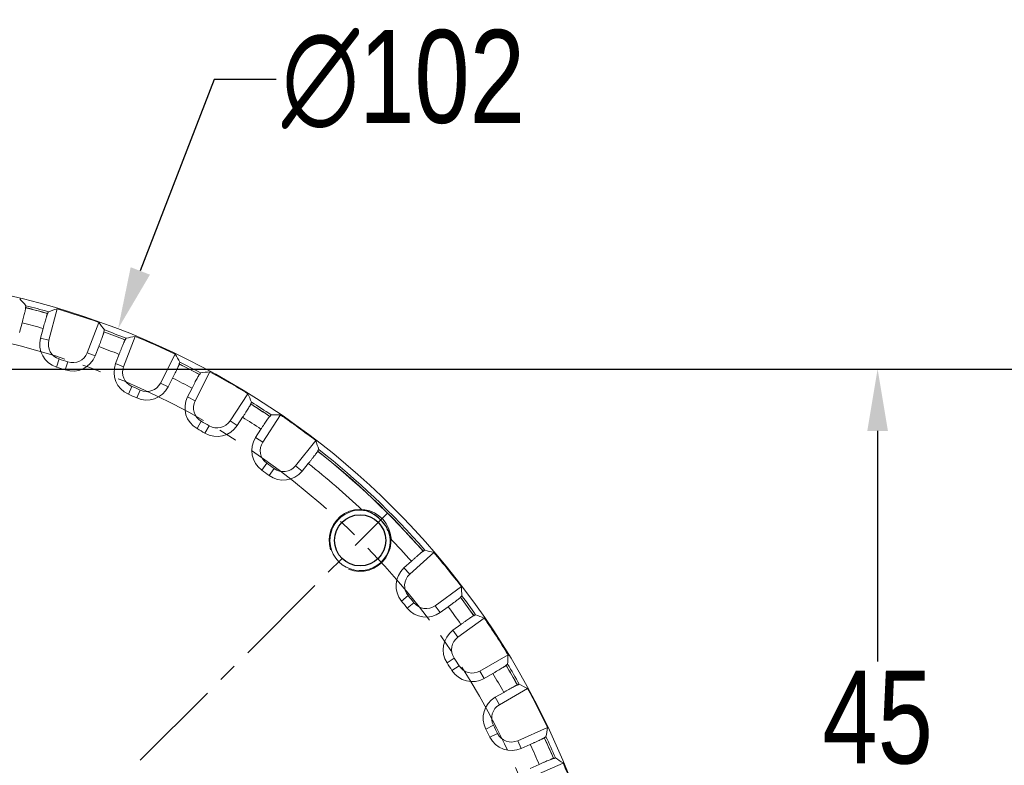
# Model space of a CAD drawing. Extents: x 695 to 3294, y -288 to 575.
# Tile 19 of 83: x 1244 to 1308, y 2 to 51. Entities that reach past the tile are written whole.
import ezdxf

# ---------------------------------------------------------------- set-up
doc = ezdxf.new("R2010")
doc.units = 0
doc.header["$LTSCALE"] = 16.335
doc.header["$PDMODE"] = 3
doc.header["$PDSIZE"] = 4
doc.linetypes.add('CENTER', pattern=[0.6, 0.375, -0.075, 0.075, -0.075])
doc.layers.get('Defpoints').update_dxf_attribs({"linetype": 'CONTINUOUS'})
doc.layers.add('3_ALL_AXES', color=7, linetype='CONTINUOUS')
doc.layers.add('6_ALL_SURFS', color=7, linetype='CONTINUOUS')
for name, color, linetype, lineweight in [('7_ALL_FEATURES', 7, 'CONTINUOUS', 15), ('dim', 3, 'CONTINUOUS', 13), ('中心', 6, 'CENTER', 13)]:
    doc.layers.add(name, color=color, linetype=linetype, lineweight=lineweight)
doc.styles.get("Standard").update_dxf_attribs({"font": 'txt', "width": 0.8})
doc.dimstyles.get("Standard").update_dxf_attribs({"dimtxt": 3, "dimasz": 3, "dimexe": 2.5, "dimexo": 0.5, "dimtad": 1, "dimdsep": 46, "dimtxsty": 'Standard', "dimcen": 0.09, "dimadec": 0, "dimazin": 0, "dimtol": 1, "dimtp": 0.01, "dimtm": 0.01, "dimtfac": 1, "dimtofl": 0, "dimtmove": 0, "dimatfit": 3, "dimfxl": 1, "dimtolj": 1, "dimarcsym": 0})

# ---------------------------------------------------------------- blocks, each defined once
blk = doc.blocks.new('*D8')
at = {"layer": 'Defpoints', "color": 0, "transparency": 16777216}
for p in [(1235.629, 27.977), (1236.15, -62.023), (1313.24, -62.023)]:
    blk.add_point(p, dxfattribs=at)
at = {"layer": 'dim', "color": 0, "lineweight": -2, "transparency": 16777216}
for p, q in [((1236.129, 27.977), (1315.74, 27.977)), ((1313.24, 23.977), (1313.24, -13.398)), ((1313.24, -58.023), (1313.24, -20.648)), ((1236.65, -62.023), (1315.74, -62.023))]:
    blk.add_line(p, q, dxfattribs=at)
at = {"layer": 'dim', "color": 0, "transparency": 16777216}
for points in [[(1312.574, 23.977), (1313.907, 23.977), (1313.24, 27.977)], [(1312.574, -58.023), (1313.907, -58.023), (1313.24, -62.023)]]:
    blk.add_solid(points, dxfattribs=at)
at = {"layer": 'dim', "color": 0, "transparency": 16777216, "insert": (1313.24, -17.023), "char_height": 6, "attachment_point": 5}
blk.add_mtext('\\A1;90', dxfattribs=at)
blk = doc.blocks.new('*D11')
at = {"layer": 'Defpoints', "color": 0, "transparency": 16777216}
for p in [(1204.976, 22.593), (1259.181, -56.64)]:
    blk.add_point(p, dxfattribs=at)
at = {"layer": 'dim', "color": 0, "lineweight": -2, "transparency": 16777216}
for p, q in [((1212.765, 11.208), (1207.235, 19.292)), ((1216.765, 11.208), (1212.765, 11.208))]:
    blk.add_line(p, q, dxfattribs=at)
at = {"layer": 'dim', "color": 0, "transparency": 16777216}
blk.add_solid([(1207.785, 19.668), (1206.685, 18.915), (1204.976, 22.593)], dxfattribs=at)
at = {"layer": 'dim', "color": 0, "transparency": 16777216, "insert": (1223.79, 11.208), "char_height": 6, "attachment_point": 5}
blk.add_mtext('\\A1;∅96', dxfattribs=at)
blk = doc.blocks.new('*D14')
at = {"layer": 'Defpoints', "color": 0, "transparency": 16777216}
for p in [(1250.4, 30.572), (1213.758, -64.619)]:
    blk.add_point(p, dxfattribs=at)
at = {"layer": 'dim', "color": 0, "lineweight": -2, "transparency": 16777216}
for p, q in [((1256.594, 46.664), (1251.837, 34.305)), ((1260.594, 46.664), (1256.594, 46.664)), ((1231.579, -17.023), (1232.579, -17.023)), ((1232.079, -17.523), (1232.079, -16.523))]:
    blk.add_line(p, q, dxfattribs=at)
at = {"layer": 'dim', "color": 0, "transparency": 16777216}
blk.add_solid([(1251.214, 34.545), (1252.459, 34.066), (1250.4, 30.572)], dxfattribs=at)
at = {"layer": 'dim', "color": 0, "transparency": 16777216, "insert": (1268.819, 46.664), "char_height": 6, "attachment_point": 5}
blk.add_mtext('\\A1;∅102', dxfattribs=at)
blk = doc.blocks.new('*D15')
at = {"layer": 'Defpoints', "color": 0, "transparency": 16777216}
for p in [(1236.129, 27.977), (1292.925, -17.023), (1299.413, -17.023)]:
    blk.add_point(p, dxfattribs=at)
at = {"layer": 'dim', "color": 0, "lineweight": -2, "transparency": 16777216}
for p, q in [((1236.629, 27.977), (1301.913, 27.977)), ((1299.413, 23.977), (1299.413, 9.102)), ((1299.413, -13.023), (1299.413, 1.852)), ((1293.425, -17.023), (1301.913, -17.023))]:
    blk.add_line(p, q, dxfattribs=at)
at = {"layer": 'dim', "color": 0, "transparency": 16777216}
for points in [[(1298.746, 23.977), (1300.079, 23.977), (1299.413, 27.977)], [(1298.746, -13.023), (1300.079, -13.023), (1299.413, -17.023)]]:
    blk.add_solid(points, dxfattribs=at)
at = {"layer": 'dim', "color": 0, "transparency": 16777216, "insert": (1299.413, 5.477), "char_height": 6, "attachment_point": 5}
blk.add_mtext('\\A1;45', dxfattribs=at)
blk = doc.blocks.new('*D21')
at = {"layer": 'Defpoints', "color": 0, "transparency": 16777216}
for p in [(1196.394, 18.661), (1202.861, -0.155), (1160.788, -17.023), (1292.925, -17.023), (1267.763, -52.708)]:
    blk.add_point(p, dxfattribs=at)
at = {"layer": 'dim', "color": 0, "lineweight": -2, "transparency": 16777216}
for start, end in [(141.79715, 150.65079), (164.02395, 173.20285)]:
    blk.add_arc((1232.079, -17.023), 33.737, start, end, dxfattribs=at)
at = {"layer": 'dim', "color": 0, "transparency": 16777216}
for points in [[(1205.068, 4.284), (1206.066, 3.399), (1208.223, 6.832)], [(1199.244, -13.07), (1197.913, -12.991), (1198.341, -17.023)]]:
    blk.add_solid(points, dxfattribs=at)
at = {"layer": 'dim', "color": 0, "transparency": 16777216, "insert": (1200.909, -4.113), "char_height": 6, "attachment_point": 5}
blk.add_mtext('\\A1;45°', dxfattribs=at)

msp = doc.modelspace()

# ---------------------------------------------------------------- linework, layer by layer
at = {"layer": '3_ALL_AXES', "color": 7, "linetype": 'Continuous'}
msp.add_circle((1266.02, 16.918), 1.65, dxfattribs=at)
at = {"layer": '6_ALL_SURFS', "color": 7, "linetype": 'Continuous'}
msp.add_open_spline([(1267.965, 17.058), (1267.957, 17.171), (1267.906, 17.395), (1267.717, 17.81), (1267.365, 18.263), (1266.912, 18.615), (1266.498, 18.803), (1266.274, 18.854), (1266.16, 18.863)], degree=3, knots=[0, 0, 0, 0, 0.125164, 0.25019, 0.499998, 0.74981, 0.874836, 1, 1, 1, 1], dxfattribs=at)
at = {"layer": '7_ALL_FEATURES', "color": 7, "linetype": 'Continuous'}
for p, q in [((1244.431, 31.943), (1244.442, 31.931)), ((1246.474, 31.857), (1245.935, 29.833)), ((1245.849, 31.554), (1245.864, 31.559)), ((1244.04, 30.34), (1244.207, 30.959)), ((1245.567, 30.594), (1245.402, 29.975)), ((1248.411, 29.029), (1249.164, 30.983)), ((1249.482, 30.383), (1249.491, 30.37)), ((1251.504, 30.085), (1250.756, 28.128)), ((1248.925, 28.83), (1249.156, 29.428)), ((1250.851, 29.848), (1250.867, 29.851)), ((1250.47, 28.924), (1250.242, 28.325)), ((1253.135, 27.069), (1254.089, 28.934)), ((1254.342, 28.304), (1254.35, 28.29)), ((1253.626, 26.818), (1253.918, 27.389)), ((1256.322, 27.796), (1255.374, 25.929)), ((1255.648, 27.629), (1255.664, 27.631)), ((1255.172, 26.749), (1254.882, 26.178)), ((1257.629, 24.627), (1258.772, 26.382)), ((1258.958, 25.729), (1258.964, 25.714)), ((1258.091, 24.326), (1258.44, 24.863)), ((1260.874, 25.017), (1259.736, 23.258)), ((1260.186, 24.921), (1260.202, 24.921)), ((1259.621, 24.096), (1259.273, 23.558)), ((1261.842, 21.728), (1263.163, 23.354)), ((1263.279, 22.685), (1263.284, 22.67)), ((1262.27, 21.38), (1262.674, 21.878)), ((1270.774, 16.132), (1269.219, 14.728)), ((1270.084, 16.217), (1270.1, 16.213)), ((1269.325, 15.566), (1268.85, 15.137)), ((1270.858, 12.704), (1272.554, 13.933)), ((1272.494, 13.257), (1272.494, 13.24)), ((1271.181, 12.258), (1271.7, 12.633)), ((1272.528, 11.494), (1272.01, 11.117)), ((1274.027, 11.905), (1272.335, 10.671)), ((1273.35, 12.062), (1273.366, 12.056)), ((1273.753, 8.488), (1275.568, 9.532)), ((1274.028, 8.01), (1274.583, 8.329)), ((1275.437, 8.866), (1275.436, 8.85)), ((1275.287, 7.11), (1274.733, 6.789)), ((1276.821, 7.362), (1275.009, 6.312)), ((1276.165, 7.589), (1276.179, 7.581)), ((1276.191, 3.992), (1278.106, 4.841)), ((1277.906, 4.192), (1277.903, 4.176)), ((1276.414, 3.488), (1277, 3.748)), ((1279.125, 2.551), (1277.213, 1.697)), ((1278.496, 2.846), (1278.509, 2.837)), ((1277.573, 2.461), (1276.988, 2.2))]:
    msp.add_line(p, q, dxfattribs=at)
at = {"layer": '7_ALL_FEATURES', "color": 9, "linetype": 'Continuous'}
for p, q in [((1245.402, 29.975), (1245.935, 29.833)), ((1246.431, 28.098), (1246.598, 28.623)), ((1248.925, 28.83), (1248.411, 29.029)), ((1246.989, 27.916), (1247.163, 28.439)), ((1250.242, 28.325), (1250.756, 28.128)), ((1251.068, 26.35), (1251.29, 26.855)), ((1253.626, 26.818), (1253.135, 27.069)), ((1251.605, 26.112), (1251.832, 26.614)), ((1254.882, 26.178), (1255.374, 25.929)), ((1255.498, 24.128), (1255.771, 24.607)), ((1256.007, 23.834), (1256.286, 24.31)), ((1258.091, 24.326), (1257.629, 24.627)), ((1259.273, 23.558), (1259.736, 23.258)), ((1259.671, 21.454), (1259.993, 21.902)), ((1262.27, 21.38), (1261.842, 21.728)), ((1260.147, 21.109), (1260.473, 21.553)), ((1268.85, 15.137), (1269.219, 14.728)), ((1268.69, 13.002), (1269.116, 13.351)), ((1269.06, 12.545), (1269.49, 12.889)), ((1271.181, 12.258), (1270.858, 12.704)), ((1272.01, 11.117), (1272.335, 10.671)), ((1271.628, 9.01), (1272.088, 9.313)), ((1271.948, 8.518), (1272.412, 8.815)), ((1274.028, 8.01), (1273.753, 8.488)), ((1274.733, 6.789), (1275.009, 6.312)), ((1274.133, 4.734), (1274.622, 4.987)), ((1274.399, 4.21), (1274.892, 4.458)), ((1276.414, 3.488), (1276.191, 3.992))]:
    msp.add_line(p, q, dxfattribs=at)
at = {"layer": '7_ALL_FEATURES', "color": 7, "linetype": 'Continuous'}
for centre, radius, start, end in [((1232.079, -17.023), 51, 229.74091, 168.61894), ((1232.079, -17.023), 50.5, 74.15834, 75.84166), ((1232.079, -17.023), 50.956, 70.40909, 73.59091), ((1246.901, 29.576), 1.551, 165.088, 252.3554), ((1232.079, -17.023), 50.5, 68.15834, 69.84166), ((1232.079, -17.023), 50.956, 64.40909, 67.59091), ((1246.901, 29.576), 1, 165.088, 252.3554), ((1232.079, -17.023), 47.9, 71.6446, 72.3554), ((1247.478, 29.389), 1.551, 251.6446, 338.912), ((1247.478, 29.389), 1, 251.6446, 338.912), ((1232.079, -17.023), 47.349, 71.6446, 72.3554), ((1251.691, 27.771), 1.551, 159.088, 246.3554), ((1251.691, 27.771), 1, 159.088, 246.3554), ((1232.079, -17.023), 50.5, 62.15834, 63.84166), ((1232.079, -17.023), 50.956, 58.40909, 61.59091), ((1232.079, -17.023), 47.9, 65.6446, 66.3554), ((1252.245, 27.525), 1.551, 245.6446, 332.912), ((1252.245, 27.525), 1, 245.6446, 332.912), ((1232.079, -17.023), 47.349, 65.6446, 66.3554), ((1256.266, 25.476), 1.551, 153.088, 240.3554), ((1256.266, 25.476), 1, 153.088, 240.3554), ((1232.079, -17.023), 50.5, 56.15834, 57.84166), ((1232.079, -17.023), 50.956, 52.40909, 55.59091), ((1232.079, -17.023), 47.9, 59.6446, 60.3554), ((1256.791, 25.173), 1.551, 239.6446, 326.912), ((1256.791, 25.173), 1, 239.6446, 326.912), ((1232.079, -17.023), 47.349, 59.6446, 60.3554), ((1260.575, 22.715), 1.551, 147.088, 234.3554), ((1260.575, 22.715), 1, 147.088, 234.3554), ((1232.079, -17.023), 50.5, 41.15844, 51.84166), ((1232.079, -17.023), 47.9, 53.6446, 54.3554), ((1261.066, 22.358), 1, 233.6446, 320.912), ((1232.079, -17.023), 47.349, 53.6446, 54.3554), ((1261.066, 22.358), 1.551, 233.6446, 320.912), ((1266.02, 16.918), 1.95, 85.86697, 4.13141), ((1232.079, -17.023), 50.956, 37.40897, 40.59103), ((1269.889, 13.985), 1.551, 132.09, 219.35544), ((1269.889, 13.985), 1, 132.09, 219.35544), ((1232.079, -17.023), 47.9, 38.64456, 39.35544), ((1232.079, -17.023), 47.349, 38.64456, 39.35544), ((1270.271, 13.514), 1, 218.64456, 305.91), ((1232.079, -17.023), 50.5, 35.15844, 36.84156), ((1270.271, 13.514), 1.551, 218.64456, 305.91), ((1232.079, -17.023), 50.956, 31.40897, 34.59103), ((1272.924, 9.863), 1.551, 126.09, 213.35544), ((1272.924, 9.863), 1, 126.09, 213.35544), ((1232.079, -17.023), 47.349, 32.64456, 33.35544), ((1232.079, -17.023), 47.9, 32.64456, 33.35544), ((1273.254, 9.354), 1.551, 212.64456, 299.91), ((1273.254, 9.354), 1, 212.64456, 299.91), ((1232.079, -17.023), 50.5, 29.15844, 30.84156), ((1232.079, -17.023), 50.956, 25.40897, 28.59103), ((1275.51, 5.447), 1.551, 120.09, 207.35544), ((1275.51, 5.447), 1, 120.09, 207.35544), ((1232.079, -17.023), 47.349, 26.64456, 27.35544), ((1232.079, -17.023), 47.9, 26.64456, 27.35544), ((1275.786, 4.906), 1, 206.64456, 293.91), ((1275.786, 4.906), 1.551, 206.64456, 293.91), ((1232.079, -17.023), 50.5, 23.15844, 24.84156), ((1232.079, -17.023), 50.956, 19.40897, 22.59103)]:
    msp.add_arc(centre, radius, start, end, dxfattribs=at)
at = {"layer": '7_ALL_FEATURES', "color": 9, "linetype": 'Continuous'}
for radius, start, end in [(50.491, 74.17355, 75.82645), (50.621, 74.15116, 75.84884), (49.491, 74.18487, 75.81513), (50.621, 68.15116, 69.84884), (50.491, 68.17355, 69.82645), (49.491, 68.18487, 69.81513), (50.491, 62.17355, 63.82645), (50.621, 62.15116, 63.84884), (49.491, 62.18487, 63.81513), (50.491, 56.17355, 57.82645), (50.621, 56.15116, 57.84884), (49.491, 56.18487, 57.81513), (50.491, 41.17365, 51.82645), (50.621, 41.15126, 51.84884), (49.491, 46.47726, 51.81513), (49.491, 41.18493, 43.52269), (50.491, 35.17365, 36.82635), (50.621, 35.15126, 36.84874), (49.491, 35.18493, 36.81507), (50.621, 29.15126, 30.84874), (49.491, 29.18493, 30.81507), (50.491, 29.17365, 30.82635), (50.491, 23.17365, 24.82635), (50.621, 23.15126, 24.84874), (49.491, 23.18493, 24.81507)]:
    msp.add_arc((1232.079, -17.023), radius, start, end, dxfattribs=at)
at = {"layer": '7_ALL_FEATURES', "color": 7, "linetype": 'Continuous'}
for centre, major_axis, start_param, end_param in [((1174.086, -1.389), (87, -23.455), 0.853438, 0.860831), ((1290.119, -32.48), (87.071, -23.187), 2.280761, 2.288155), ((1176.038, 4.587), (84.071, -32.42), 0.853438, 0.860831), ((1288.185, -38.462), (84.171, -32.162), 2.280761, 2.288155), ((1178.604, 10.327), (80.222, -41.03), 0.853438, 0.860831), ((1285.637, -44.209), (80.348, -40.784), 2.280761, 2.288155), ((1181.756, 15.766), (75.494, -49.191), 0.853438, 0.860831), ((1282.502, -49.659), (75.644, -48.959), 2.280761, 2.288155), ((1185.459, 20.847), (69.938, -56.813), 0.853438, 0.860831), ((1272.338, -61.595), (-60.396, 66.865), -0.860856, -0.853463), ((1196.852, 31.623), (-52.847, 72.979), -2.28813, -2.280736), ((1267.458, -65.559), (-53.076, 72.812), -0.860856, -0.853463), ((1202.13, 35.039), (-44.929, 78.103), -2.28813, -2.280736), ((1262.191, -68.991), (-45.174, 77.961), -0.860856, -0.853463), ((1207.736, 37.884), (-36.519, 82.371), -2.28813, -2.280736), ((1256.594, -71.854), (-36.778, 82.256), -0.860856, -0.853463)]:
    msp.add_ellipse(centre, major_axis=major_axis, ratio=0.745432, start_param=start_param, end_param=end_param, dxfattribs=at)
for points, knots in [([(1244.442, 31.931), (1244.443, 31.929), (1244.442, 31.92), (1244.441, 31.905), (1244.436, 31.88), (1244.43, 31.847), (1244.421, 31.805), (1244.405, 31.735), (1244.38, 31.629), (1244.344, 31.484), (1244.302, 31.32), (1244.256, 31.143), (1244.223, 31.021), (1244.207, 30.959)], [0, 0, 0, 0, 0.006852, 0.022759, 0.047765, 0.081729, 0.124319, 0.175123, 0.299535, 0.450196, 0.621526, 0.807319, 1, 1, 1, 1]), ([(1244.454, 32.061), (1244.455, 32.06), (1244.455, 32.057), (1244.454, 32.051), (1244.453, 32.041), (1244.449, 32.021), (1244.442, 31.987), (1244.435, 31.959), (1244.431, 31.943)], [0, 0, 0, 0, 0.023488, 0.076568, 0.159657, 0.27235, 0.583338, 1, 1, 1, 1]), ([(1245.567, 30.594), (1245.583, 30.656), (1245.616, 30.778), (1245.665, 30.955), (1245.71, 31.118), (1245.752, 31.261), (1245.783, 31.365), (1245.804, 31.435), (1245.817, 31.475), (1245.828, 31.507), (1245.837, 31.531), (1245.843, 31.545), (1245.847, 31.553), (1245.849, 31.554)], [0, 0, 0, 0, 0.192681, 0.378474, 0.549804, 0.700465, 0.824877, 0.875681, 0.918271, 0.952235, 0.977241, 0.993148, 1, 1, 1, 1]), ([(1245.864, 31.559), (1245.869, 31.575), (1245.878, 31.603), (1245.888, 31.635), (1245.895, 31.654), (1245.898, 31.664), (1245.901, 31.669), (1245.902, 31.673), (1245.903, 31.673)], [0, 0, 0, 0, 0.416662, 0.72765, 0.840343, 0.923432, 0.976512, 1, 1, 1, 1]), ([(1249.517, 30.499), (1249.518, 30.498), (1249.517, 30.494), (1249.516, 30.488), (1249.513, 30.478), (1249.508, 30.459), (1249.497, 30.427), (1249.487, 30.399), (1249.482, 30.383)], [0, 0, 0, 0, 0.023488, 0.076568, 0.159657, 0.27235, 0.583338, 1, 1, 1, 1]), ([(1249.491, 30.37), (1249.493, 30.368), (1249.49, 30.36), (1249.488, 30.345), (1249.48, 30.32), (1249.471, 30.288), (1249.457, 30.248), (1249.434, 30.179), (1249.398, 30.076), (1249.347, 29.936), (1249.289, 29.778), (1249.224, 29.606), (1249.179, 29.488), (1249.156, 29.428)], [0, 0, 0, 0, 0.006852, 0.022759, 0.047765, 0.081729, 0.124319, 0.175123, 0.299535, 0.450196, 0.621526, 0.807319, 1, 1, 1, 1]), ([(1250.867, 29.851), (1250.873, 29.867), (1250.885, 29.894), (1250.898, 29.925), (1250.907, 29.943), (1250.912, 29.953), (1250.915, 29.958), (1250.917, 29.961), (1250.918, 29.961)], [0, 0, 0, 0, 0.416662, 0.72765, 0.840343, 0.923432, 0.976512, 1, 1, 1, 1]), ([(1250.47, 28.924), (1250.493, 28.984), (1250.539, 29.101), (1250.605, 29.272), (1250.668, 29.43), (1250.724, 29.568), (1250.766, 29.668), (1250.794, 29.735), (1250.812, 29.774), (1250.826, 29.804), (1250.837, 29.827), (1250.845, 29.84), (1250.849, 29.848), (1250.851, 29.848)], [0, 0, 0, 0, 0.192681, 0.378474, 0.549804, 0.700465, 0.824877, 0.875681, 0.918271, 0.952235, 0.977241, 0.993148, 1, 1, 1, 1]), ([(1254.35, 28.29), (1254.351, 28.288), (1254.348, 28.28), (1254.344, 28.266), (1254.334, 28.242), (1254.321, 28.211), (1254.303, 28.172), (1254.273, 28.106), (1254.226, 28.008), (1254.161, 27.874), (1254.086, 27.722), (1254.004, 27.558), (1253.947, 27.446), (1253.918, 27.389)], [0, 0, 0, 0, 0.006852, 0.022759, 0.047765, 0.081729, 0.124319, 0.175123, 0.299535, 0.450196, 0.621526, 0.807319, 1, 1, 1, 1]), ([(1254.389, 28.415), (1254.39, 28.415), (1254.389, 28.411), (1254.387, 28.405), (1254.383, 28.396), (1254.375, 28.377), (1254.361, 28.346), (1254.349, 28.32), (1254.342, 28.304)], [0, 0, 0, 0, 0.023488, 0.076568, 0.159657, 0.27235, 0.583338, 1, 1, 1, 1]), ([(1255.172, 26.749), (1255.201, 26.807), (1255.259, 26.919), (1255.343, 27.082), (1255.422, 27.232), (1255.492, 27.363), (1255.544, 27.459), (1255.579, 27.522), (1255.601, 27.559), (1255.618, 27.588), (1255.631, 27.61), (1255.641, 27.621), (1255.645, 27.629), (1255.648, 27.629)], [0, 0, 0, 0, 0.192681, 0.378474, 0.549804, 0.700465, 0.824877, 0.875681, 0.918271, 0.952235, 0.977241, 0.993148, 1, 1, 1, 1]), ([(1255.664, 27.631), (1255.672, 27.646), (1255.686, 27.671), (1255.703, 27.701), (1255.713, 27.718), (1255.719, 27.727), (1255.723, 27.731), (1255.725, 27.734), (1255.726, 27.734)], [0, 0, 0, 0, 0.416662, 0.72765, 0.840343, 0.923432, 0.976512, 1, 1, 1, 1]), ([(1258.964, 25.714), (1258.965, 25.712), (1258.961, 25.704), (1258.956, 25.69), (1258.943, 25.668), (1258.927, 25.638), (1258.906, 25.602), (1258.869, 25.539), (1258.812, 25.446), (1258.733, 25.32), (1258.643, 25.177), (1258.544, 25.022), (1258.475, 24.916), (1258.44, 24.863)], [0, 0, 0, 0, 0.006852, 0.022759, 0.047765, 0.081729, 0.124319, 0.175123, 0.299535, 0.450196, 0.621526, 0.807319, 1, 1, 1, 1]), ([(1259.017, 25.834), (1259.017, 25.834), (1259.016, 25.83), (1259.013, 25.825), (1259.009, 25.816), (1258.999, 25.798), (1258.982, 25.768), (1258.967, 25.743), (1258.958, 25.729)], [0, 0, 0, 0, 0.023488, 0.076568, 0.159657, 0.27235, 0.583338, 1, 1, 1, 1]), ([(1259.621, 24.096), (1259.656, 24.15), (1259.725, 24.255), (1259.826, 24.409), (1259.92, 24.55), (1260.003, 24.673), (1260.065, 24.762), (1260.107, 24.822), (1260.132, 24.856), (1260.152, 24.883), (1260.168, 24.903), (1260.178, 24.914), (1260.184, 24.921), (1260.186, 24.921)], [0, 0, 0, 0, 0.192681, 0.378474, 0.549804, 0.700465, 0.824877, 0.875681, 0.918271, 0.952235, 0.977241, 0.993148, 1, 1, 1, 1]), ([(1260.202, 24.921), (1260.212, 24.935), (1260.228, 24.959), (1260.248, 24.986), (1260.261, 25.002), (1260.267, 25.011), (1260.271, 25.015), (1260.274, 25.018), (1260.275, 25.018)], [0, 0, 0, 0, 0.416662, 0.72765, 0.840343, 0.923432, 0.976512, 1, 1, 1, 1]), ([(1263.284, 22.67), (1263.285, 22.667), (1263.28, 22.66), (1263.273, 22.647), (1263.259, 22.626), (1263.24, 22.598), (1263.214, 22.564), (1263.171, 22.506), (1263.105, 22.419), (1263.014, 22.302), (1262.909, 22.169), (1262.794, 22.026), (1262.715, 21.927), (1262.674, 21.878)], [0, 0, 0, 0, 0.006852, 0.022759, 0.047765, 0.081729, 0.124319, 0.175123, 0.299535, 0.450196, 0.621526, 0.807319, 1, 1, 1, 1]), ([(1263.349, 22.784), (1263.349, 22.783), (1263.347, 22.78), (1263.345, 22.774), (1263.339, 22.766), (1263.327, 22.749), (1263.307, 22.722), (1263.29, 22.698), (1263.279, 22.685)], [0, 0, 0, 0, 0.023488, 0.076568, 0.159657, 0.27235, 0.583338, 1, 1, 1, 1]), ([(1269.325, 15.566), (1269.373, 15.609), (1269.467, 15.694), (1269.604, 15.815), (1269.731, 15.927), (1269.843, 16.025), (1269.926, 16.095), (1269.982, 16.142), (1270.015, 16.168), (1270.042, 16.189), (1270.062, 16.205), (1270.075, 16.212), (1270.082, 16.218), (1270.084, 16.217)], [0, 0, 0, 0, 0.192681, 0.378474, 0.549805, 0.700465, 0.824877, 0.875681, 0.918271, 0.952235, 0.977241, 0.993148, 1, 1, 1, 1]), ([(1270.1, 16.213), (1270.113, 16.224), (1270.135, 16.243), (1270.161, 16.264), (1270.177, 16.276), (1270.186, 16.283), (1270.191, 16.286), (1270.194, 16.288), (1270.195, 16.287)], [0, 0, 0, 0, 0.416662, 0.72765, 0.840344, 0.923432, 0.976513, 1, 1, 1, 1]), ([(1272.494, 13.24), (1272.495, 13.238), (1272.488, 13.232), (1272.478, 13.221), (1272.458, 13.205), (1272.433, 13.183), (1272.399, 13.156), (1272.343, 13.111), (1272.256, 13.045), (1272.138, 12.955), (1272.002, 12.854), (1271.854, 12.745), (1271.752, 12.671), (1271.7, 12.633)], [0, 0, 0, 0, 0.006852, 0.022759, 0.047765, 0.081729, 0.124319, 0.175123, 0.299535, 0.450195, 0.621526, 0.807319, 1, 1, 1, 1]), ([(1272.586, 13.334), (1272.586, 13.333), (1272.584, 13.331), (1272.58, 13.326), (1272.572, 13.319), (1272.557, 13.306), (1272.53, 13.285), (1272.507, 13.267), (1272.494, 13.257)], [0, 0, 0, 0, 0.023487, 0.076568, 0.159656, 0.27235, 0.583338, 1, 1, 1, 1]), ([(1273.366, 12.056), (1273.379, 12.066), (1273.404, 12.082), (1273.432, 12.101), (1273.45, 12.112), (1273.458, 12.117), (1273.464, 12.119), (1273.467, 12.121), (1273.468, 12.121)], [0, 0, 0, 0, 0.416662, 0.72765, 0.840344, 0.923432, 0.976513, 1, 1, 1, 1]), ([(1272.528, 11.494), (1272.58, 11.532), (1272.682, 11.606), (1272.831, 11.713), (1272.969, 11.811), (1273.091, 11.896), (1273.181, 11.958), (1273.241, 11.998), (1273.277, 12.021), (1273.305, 12.039), (1273.327, 12.052), (1273.341, 12.059), (1273.348, 12.063), (1273.35, 12.062)], [0, 0, 0, 0, 0.192681, 0.378474, 0.549805, 0.700465, 0.824877, 0.875681, 0.918271, 0.952235, 0.977241, 0.993148, 1, 1, 1, 1]), ([(1275.538, 8.933), (1275.538, 8.933), (1275.535, 8.93), (1275.53, 8.926), (1275.522, 8.92), (1275.505, 8.909), (1275.477, 8.891), (1275.452, 8.875), (1275.437, 8.866)], [0, 0, 0, 0, 0.023487, 0.076568, 0.159656, 0.27235, 0.583338, 1, 1, 1, 1]), ([(1275.436, 8.85), (1275.436, 8.848), (1275.429, 8.843), (1275.418, 8.833), (1275.397, 8.818), (1275.369, 8.799), (1275.333, 8.776), (1275.272, 8.738), (1275.179, 8.681), (1275.052, 8.604), (1274.906, 8.517), (1274.748, 8.425), (1274.639, 8.361), (1274.583, 8.329)], [0, 0, 0, 0, 0.006852, 0.022759, 0.047765, 0.081729, 0.124319, 0.175123, 0.299535, 0.450195, 0.621526, 0.807319, 1, 1, 1, 1]), ([(1276.179, 7.581), (1276.194, 7.589), (1276.22, 7.603), (1276.25, 7.619), (1276.268, 7.628), (1276.278, 7.632), (1276.283, 7.634), (1276.287, 7.635), (1276.288, 7.635)], [0, 0, 0, 0, 0.416662, 0.72765, 0.840344, 0.923432, 0.976513, 1, 1, 1, 1]), ([(1275.287, 7.11), (1275.343, 7.142), (1275.452, 7.205), (1275.611, 7.296), (1275.759, 7.379), (1275.889, 7.451), (1275.985, 7.502), (1276.049, 7.536), (1276.087, 7.556), (1276.117, 7.57), (1276.14, 7.581), (1276.155, 7.586), (1276.163, 7.59), (1276.165, 7.589)], [0, 0, 0, 0, 0.192681, 0.378474, 0.549805, 0.700465, 0.824877, 0.875681, 0.918271, 0.952235, 0.977241, 0.993148, 1, 1, 1, 1]), ([(1277.903, 4.176), (1277.903, 4.174), (1277.895, 4.169), (1277.883, 4.161), (1277.861, 4.149), (1277.831, 4.133), (1277.793, 4.114), (1277.728, 4.082), (1277.63, 4.035), (1277.495, 3.971), (1277.341, 3.901), (1277.174, 3.825), (1277.059, 3.774), (1277, 3.748)], [0, 0, 0, 0, 0.006852, 0.022759, 0.047765, 0.081729, 0.124319, 0.175123, 0.299535, 0.450195, 0.621526, 0.807319, 1, 1, 1, 1]), ([(1278.013, 4.249), (1278.013, 4.248), (1278.01, 4.246), (1278.005, 4.242), (1277.996, 4.237), (1277.978, 4.228), (1277.948, 4.212), (1277.921, 4.199), (1277.906, 4.192)], [0, 0, 0, 0, 0.023487, 0.076568, 0.159656, 0.27235, 0.583338, 1, 1, 1, 1]), ([(1277.573, 2.461), (1277.632, 2.487), (1277.747, 2.539), (1277.915, 2.612), (1278.07, 2.679), (1278.208, 2.737), (1278.308, 2.779), (1278.376, 2.805), (1278.415, 2.821), (1278.447, 2.832), (1278.471, 2.841), (1278.486, 2.844), (1278.494, 2.847), (1278.496, 2.846)], [0, 0, 0, 0, 0.192681, 0.378474, 0.549805, 0.700465, 0.824877, 0.875681, 0.918271, 0.952235, 0.977241, 0.993148, 1, 1, 1, 1]), ([(1278.509, 2.837), (1278.525, 2.843), (1278.552, 2.854), (1278.584, 2.867), (1278.603, 2.874), (1278.613, 2.877), (1278.619, 2.878), (1278.622, 2.879), (1278.623, 2.879)], [0, 0, 0, 0, 0.416662, 0.72765, 0.840344, 0.923432, 0.976513, 1, 1, 1, 1])]:
    msp.add_open_spline(points, degree=3, knots=knots, dxfattribs=at)
at = {"layer": 'dim', "color": 2}
msp.add_arc((1266.02, 16.918), 2, 248.24287, 197.46051, dxfattribs=at)
at = {"layer": '中心'}
msp.add_line((1196.394, -52.708), (1267.763, 18.661), dxfattribs=at)
msp.add_circle((1232.079, -17.023), 48, dxfattribs=at)

# ---------------------------------------------------------------- dimensions: what is measured, and where the dimension line sits
at = {"layer": 'dim'}
for p1, p2, override, picture, middle in [((1213.758, -64.619), (1250.4, 30.572), {"dimtxt": 6, "dimasz": 4, "dimtad": 0, "dimtih": 1, "dimtoh": 1, "dimcen": 0.5, "dimadec": 2, "dimazin": 2, "dimtol": 0, "dimtzin": 0}, '*D14', (1268.819, 46.664)), ((1259.181, -56.64), (1204.976, 22.593), {"dimtxt": 6, "dimasz": 4, "dimtad": 0, "dimtih": 1, "dimtoh": 1, "dimcen": 2.673, "dimadec": 2, "dimazin": 2, "dimtol": 0, "dimtzin": 0}, '*D11', (1223.79, 11.208))]:
    dim = msp.add_diameter_dim_2p(p1=p1, p2=p2, dimstyle='Standard', override=override, dxfattribs=at)
    dim.commit()
    dim.dimension.update_dxf_attribs({"geometry": picture, "text_midpoint": middle, "dimtype": 163})
for base, p1, p2, override, picture, middle in [((1313.24, -62.023), (1235.629, 27.977), (1236.15, -62.023), {"dimtxt": 6, "dimasz": 4, "dimtad": 0, "dimtih": 1, "dimtoh": 1, "dimcen": 2.673, "dimadec": 2, "dimazin": 2, "dimtol": 0, "dimtzin": 0}, '*D8', (1313.24, -17.023)), ((1299.413, -17.023), (1236.129, 27.977), (1292.925, -17.023), {"dimtxt": 6, "dimasz": 4, "dimtad": 0, "dimtih": 1, "dimtoh": 1, "dimcen": 0.5, "dimadec": 2, "dimazin": 2, "dimtol": 0, "dimtzin": 0}, '*D15', (1299.413, 5.477))]:
    dim = msp.add_linear_dim(base=base, p1=p1, p2=p2, angle=90, dimstyle='Standard', override=override, dxfattribs=at)
    dim.commit()
    dim.dimension.update_dxf_attribs({"geometry": picture, "text_midpoint": middle})
dim = msp.add_angular_dim_2l(base=(1202.861, -0.155), line1=((1160.788, -17.023), (1292.925, -17.023)), line2=((1267.763, -52.708), (1196.394, 18.661)), dimstyle='Standard', override={"dimtxt": 6, "dimasz": 4, "dimtad": 0, "dimtih": 1, "dimtoh": 1, "dimcen": 0.5, "dimadec": 2, "dimazin": 2, "dimtol": 0, "dimtzin": 0}, dxfattribs=at)
dim.commit()
dim.dimension.update_dxf_attribs({"geometry": '*D21', "text_midpoint": (1200.909, -4.113)})

doc.saveas('drawing.dxf')
